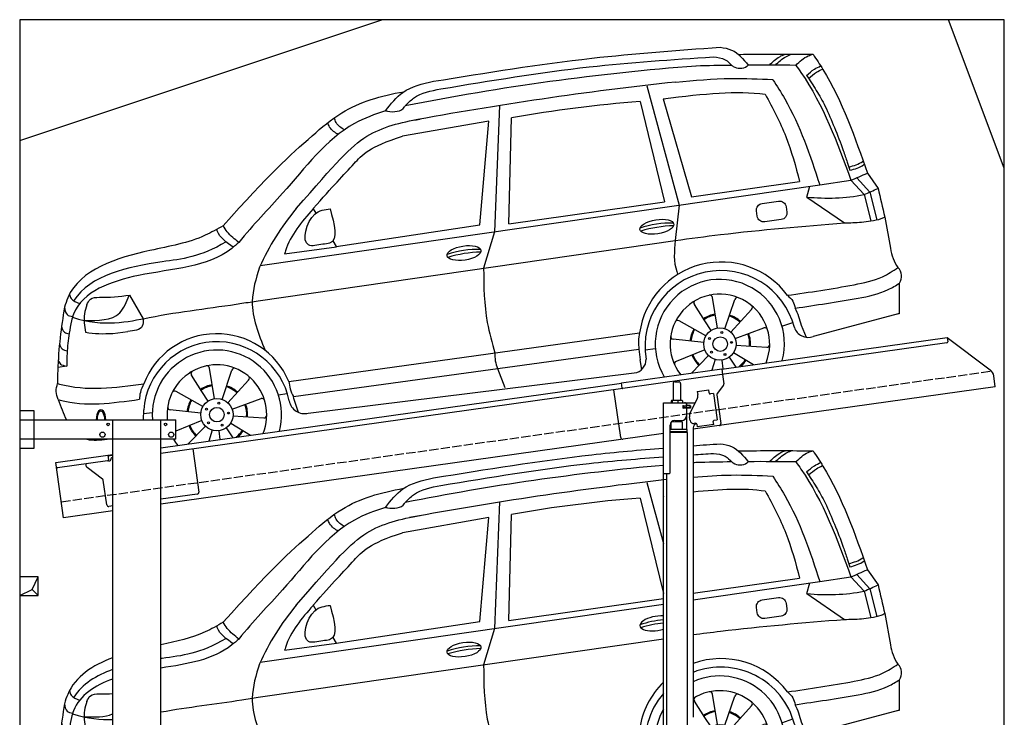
# Model space of a CAD drawing. Extents: x 199 to 6000, y -475 to 5900.
# Tile 3 of 3: x 199 to 5500, y 2144 to 5900. Entities that reach past the tile are written whole.
import ezdxf

# ---------------------------------------------------------------- set-up
doc = ezdxf.new("R2010")
doc.units = 0
doc.header["$LTSCALE"] = 10
doc.header["$MEASUREMENT"] = 0
doc.linetypes.add('GEN3', pattern=[6.25, 5, -1.25])
doc.layers.get('0').update_dxf_attribs({"linetype": 'CONTINUOUS'})
for name, color, linetype in [('3', 6, 'GEN3'), ('BREAKTHROUGH', 1, 'CONTINUOUS'), ('CAR', 1, 'CONTINUOUS'), ('SICHTBARE_KANTEN_DIN_', 7, 'CONTINUOUS')]:
    doc.layers.add(name, color=color, linetype=linetype)
doc.layers.add('AM_0', color=7, linetype='CONTINUOUS', lineweight=30)

# ---------------------------------------------------------------- blocks, each defined once
blk = doc.blocks.new('Car200Van')
at = {"layer": 'CAR'}
for p, q in [((29554, 5533), (29729.7, 4890.7)), ((29642.4, 5463.9), (29795.1, 4935.7)), ((29518.3, 5448.3), (29650.7, 4909.4)), ((28811.4, 4789.7), (28827.1, 5360.5)), ((30684.3, 5037.8), (30754.4, 4960.9)), ((30742, 5062.9), (30799.4, 4981.1)), ((27473.8, 4565.4), (30486.3, 4999.8)), ((29795.1, 4935.7), (30377.2, 5017.9)), ((30416.3, 4934.3), (30432.2, 4992.1)), ((30486.3, 4999.8), (30653.3, 5024.4)), ((30653.3, 5024.4), (30724.5, 4947.4)), ((30416.3, 4934.3), (30618.8, 4795.7)), ((30724.5, 4947.4), (30760.1, 4806.3)), ((30754.4, 4960.9), (30792.2, 4811.8)), ((28811.4, 4789.7), (29650.7, 4909.4)), ((29729.7, 4890.7), (29707.2, 4700.5)), ((30835.2, 4826.9), (30866.4, 4658.6)), ((28734.5, 4747.2), (28676.2, 4551.8)), ((27462.7, 4376.3), (29707.9, 4700.7)), ((27605.2, 4629.3), (27883.5, 4667.2)), ((30914.1, 4306.6), (30915.2, 4471)), ((26770.1, 4406.1), (26842.7, 4279.4)), ((29867.5, 4267.5), (29810.6, 4355.7)), ((29934.4, 4229.2), (29908.9, 4393.2)), ((29975.5, 4225.7), (30028.3, 4383)), ((30006.6, 4207.3), (30118.9, 4329.5)), ((30914.1, 4306.6), (30450.1, 4183.1)), ((30912.4, 4305.1), (30903.2, 4303.7)), ((29872.3, 4186.4), (29728.2, 4268.6)), ((29900.6, 4216.4), (29867.5, 4267.5)), ((30281.7, 4238.9), (30340.1, 4259.4)), ((30414.3, 4179), (30387.3, 4242.5)), ((26679.7, 4200.2), (26760.4, 4210.8)), ((27627.7, 3941.8), (29515.6, 4203.1)), ((30029.5, 4173), (30185.4, 4229.8)), ((29861.3, 4152), (29696.2, 4168.5)), ((30034.6, 4137.2), (30200.1, 4125.7)), ((27652, 3860), (29511.9, 4116.2)), ((29545.2, 4112.3), (29600.8, 4119.5)), ((29867, 4111.1), (29712.9, 4049.7)), ((30022, 4098), (30128.9, 4032.6)), ((29528.2, 4006.8), (29519, 4057.8)), ((29887.1, 4081), (29795.1, 3986.7)), ((29922.6, 4060.1), (29905, 4002.2)), ((29958.6, 4057), (29964.6, 4009.5)), ((29997.1, 4071.7), (30033.3, 4019.2)), ((26432.8, 4023.8), (26384.6, 4016.7)), ((27160.1, 3887), (27103.2, 3975.2)), ((27227, 3848.7), (27201.4, 4012.7)), ((27268.1, 3845.2), (27320.9, 4002.5)), ((27732.4, 3771), (29487.4, 3987.6)), ((28751.2, 4011.6), (28791.1, 3909)), ((27299.2, 3826.8), (27411.4, 3949)), ((27164.8, 3805.9), (27020.8, 3888.1)), ((27193.2, 3835.9), (27160.1, 3887)), ((27570.2, 3870), (27619.1, 3877.4)), ((27322.1, 3792.5), (27478, 3849.3)), ((26846.2, 3735.4), (26846.4, 3789.1)), ((26846.7, 3768.2), (26891.4, 3774.5)), ((27153.8, 3771.5), (26988.8, 3788)), ((27159.6, 3730.6), (27019.4, 3674.8)), ((27314.6, 3717.5), (27421.5, 3652.1)), ((27327.1, 3756.7), (27492.6, 3745.2)), ((27179.7, 3700.5), (27086.5, 3605.1)), ((27215.2, 3679.6), (27197.3, 3620.6)), ((27251.2, 3676.5), (27257.1, 3629)), ((27289.7, 3691.2), (27325.9, 3638.7))]:
    blk.add_line(p, q, dxfattribs=at)
for points in [[(28761.3, 5427.7), (28734.5, 4747.2)], [(27863.9, 4698.5), (27882.5, 4667.3), (28655.6, 4784.3), (28704.2, 5343.7), (28238.8, 5261.3)], [(27758.3, 4871.4), (27772.9, 4847.7)]]:
    blk.add_lwpolyline(points, dxfattribs=at)
blk.add_lwpolyline([(30175.4, 4900.1), (30264.2, 4912.6, -0.414214), (30304.9, 4882), (30308.9, 4853.6, -0.414214), (30278.2, 4812.9), (30189.4, 4800.5, -0.414214), (30148.7, 4831.1), (30144.7, 4859.5, -0.414214)], format="xyb", close=True, dxfattribs=at)
for centre, radius in [((29947.8, 4143.3), 87), ((29958.8, 4205.5), 5.16), ((29892, 4173), 5.16), ((29950, 4142.8), 39.2), ((30010.4, 4152.1), 5.16), ((29902.3, 4099.4), 5.16), ((29975.5, 4086.5), 5.16), ((27240.4, 3762.8), 87), ((27251.4, 3825), 5.16), ((27184.6, 3792.5), 5.16), ((27240.4, 3762.8), 39.2), ((27303, 3771.6), 5.16), ((27194.9, 3718.9), 5.16), ((27268.1, 3706), 5.16)]:
    blk.add_circle(centre, radius, dxfattribs=at)
for centre, radius, start, end in [((30794.8, -7277.3), 12953.5, 94.31828, 101.31232), ((30077, -2253.4), 7897, 90.47095, 91.86937), ((30165.6, -5629.4), 11274.2, 89.02739, 90.33277), ((31764.9, -13496.1), 19159.9, 96.15319, 100.48979), ((30034.9, -1376.9), 6844.8, 94.32835, 100.16386), ((30525.1, 6009.8), 1081, 264.2206, 280.6302), ((29681.6, 4299.2), 494.8, 88.0835, 109.3655), ((29716.1, 4107.9), 671.8, 91.4914, 106.818), ((28643.6, 4157.9), 494.8, 88.0835, 109.3655), ((28678.2, 3966.6), 671.8, 91.4914, 106.818), ((31109, 4691.5), 244.8, 187.7196, 214.111), ((29955.2, 4140.6), 444, 36.5858, 171.9154), ((29953.4, 4130.2), 408.4, 14.4326, 189.6303), ((30861.8, 4507.4), 64.6, 325.6774, 46.4713), ((29947.8, 4143.3), 347.8, 345.1978, 210.6236), ((29947.8, 4143.3), 268.3, 337.8454, 217.908), ((29894, 4390.8), 15, 8.8571, 102.2519), ((29823.2, 4363.9), 15, 119.4624, 212.8571), ((30042.6, 4378.2), 15, 68.0338, 161.4286), ((30107.8, 4339.7), 15, 317.4286, 50.8233), ((29950, 4142.8), 163.4, 99.6165, 123.423), ((29950, 4142.8), 158.4, 99.6165, 123.423), ((29950, 4142.8), 158.4, 48.1476, 72.2472), ((29950, 4142.8), 163.4, 48.1476, 72.2472), ((29955.2, 4140.6), 444, 13.2603, 26.093), ((29720.7, 4255.6), 15, 60.2857, 153.6805), ((27239.8, 3777.4), 421.3, 22.9636, 159.0161), ((29950, 4142.8), 163.4, 150.5135, 174.1727), ((29950, 4142.8), 158.4, 150.5135, 174.1727), ((29950, 4142.8), 158.4, 356.1373, 20.4549), ((29950, 4142.8), 163.4, 356.1373, 20.4549), ((30190.5, 4215.7), 15, 16.6053, 110), ((30423.9, 4258), 79.4, 199.1427, 289.2887), ((27241.3, 3759.3), 396, 11.2769, 175.6905), ((29697.7, 4183.4), 15, 170.891, 264.2857), ((30201.1, 4140.6), 15, 266, 359.3947), ((27240.4, 3762.8), 347.8, 345.1978, 184.5116), ((29955.2, 4140.6), 444, 183.1516, 190.7592), ((29950, 4142.8), 163.4, 201.2391, 225.0075), ((29950, 4142.8), 158.4, 201.2391, 225.0075), ((27240.4, 3762.8), 268.3, 337.8454, 185.852), ((29479.2, 4058.8), 71.6, 276.5752, 2.5205), ((29718.4, 4035.8), 15, 111.7143, 205.109), ((29950, 4142.8), 158.4, 310.2523, 328.3201), ((29950, 4142.8), 163.4, 312.9326, 328.3201), ((27115.8, 3983.4), 15, 119.4624, 212.8571), ((27186.6, 4010.3), 15, 8.8571, 102.2519), ((27335.1, 3997.7), 15, 68.0338, 161.4286), ((27242.6, 3762.3), 163.4, 99.6165, 123.423), ((27400.4, 3959.2), 15, 317.4286, 50.8233), ((27013.3, 3875.1), 15, 60.2857, 153.6805), ((27242.6, 3762.3), 158.4, 99.6165, 123.423), ((27242.6, 3762.3), 158.4, 48.1476, 72.2472), ((27242.6, 3762.3), 163.4, 48.1476, 72.2472), ((27242.6, 3762.3), 163.4, 150.5135, 174.1727), ((27242.6, 3762.3), 158.4, 150.5135, 174.1727), ((27242.6, 3762.3), 158.4, 356.1373, 20.4549), ((27242.6, 3762.3), 163.4, 356.1373, 20.4549), ((27483.1, 3835.2), 15, 16.6053, 110), ((27712.3, 3852.6), 84, 190.8184, 283.84), ((21558.7, 1884.8), 6405.5, 17.15784, 17.96084), ((26990.3, 3802.9), 15, 170.891, 264.2857), ((27493.7, 3760.1), 15, 266, 359.3947), ((27242.6, 3762.3), 163.4, 201.2391, 225.0075), ((27242.6, 3762.3), 158.4, 201.2391, 225.0075), ((27242.6, 3762.3), 158.4, 310.2523, 328.3201), ((27242.6, 3762.3), 163.4, 312.9326, 328.3201), ((27240.4, 3762.8), 268.3, 209.5571, 218.1546)]:
    blk.add_arc(centre, radius, start, end, dxfattribs=at)
for centre in [(29608.6, 4774.3), (28570.6, 4633)]:
    blk.add_ellipse(centre, major_axis=(91.2, 14.3), ratio=0.413356, dxfattribs=at)
for major_axis, ratio, start_param, end_param in [((-0.1, -50.8), 0.500238, 1.529499, 4.755891), ((-1, 44.1), 0.466142, 4.653289, 7.89262)]:
    blk.add_ellipse((26616.5, 3737.6), major_axis=major_axis, ratio=ratio, start_param=start_param, end_param=end_param, dxfattribs=at)
for points in [[(28406.6, 5557.4), (29258.9, 5681.9), (29948.8, 5741.1)], [(29948.8, 5741.1), (30011.4, 5725.8), (30100.5, 5644.1)], [(28445.9, 5516.4), (29245.1, 5635), (29912.8, 5688.8)], [(29912.8, 5688.8), (29976.8, 5673.9), (30012.1, 5643.4)], [(30214.4, 5644.8), (30269.8, 5690), (30298.7, 5703.6)], [(30247.1, 5644.7), (30302.5, 5689.9), (30331.4, 5703.5)], [(30357, 5643.1), (30423.3, 5694.6), (30449.3, 5703.1)], [(30449.3, 5703.1), (30502.3, 5621.1), (30742, 5062.9)], [(30012.1, 5643.4), (30019.5, 5637.8), (30093.4, 5638.3), (30100.5, 5644.1)], [(30357, 5643.1), (30384.2, 5604.9), (30653.3, 5024.4)], [(30414.3, 5589.5), (30456.7, 5622.8), (30490.1, 5640.2)], [(30425.7, 5573.3), (30468.1, 5606.6), (30500.3, 5623.3)], [(29711.2, 5553.5), (30008.2, 5572.9), (30233, 5567.1)], [(30233.1, 5565.9), (30297.3, 5463), (30486, 4999.8)], [(30414.3, 5589.5), (30467, 5508.4), (30514.4, 5422.6), (30564.2, 5309.1), (30612.4, 5185.3), (30633.7, 5121.6), (30648.1, 5078.4)], [(28148.5, 5398.8), (28241.4, 5498), (28406.6, 5557.4)], [(28253.8, 5424.6), (28299.5, 5466.8), (28445.9, 5516.4)], [(30192.2, 5487.5), (30303, 5260), (30377.2, 5017.9)], [(28148.5, 5398.8), (28158.4, 5396.7), (28251.2, 5420), (28253.8, 5424.6)], [(30642.2, 5096.1), (30716.7, 5126.4), (30719.2, 5128.3)], [(30648.1, 5078.4), (30723, 5108.8), (30725.3, 5110.5)], [(30653.3, 5024.4), (30742, 5062.9)], [(30724.5, 4947.4), (30799.4, 4981.1)], [(30799.4, 4981.1), (30835.2, 4826.9)], [(27667.4, 4872.6), (27556.9, 4719.5), (27469.8, 4557)], [(27757.9, 4870.6), (27609.6, 4644.4), (27605.2, 4629.3)], [(27849.6, 4871.2), (27767.3, 4842.4), (27733.9, 4676.3), (27810.6, 4680), (27846.5, 4686.3), (27849.6, 4871.2)], [(30760.1, 4806.3), (30816.7, 4818.6), (30835.2, 4826.9)], [(27274.3, 4779.9), (27177.5, 4728.3), (26880.2, 4646.5), (26437.6, 4392.1), (26420, 4341.8)], [(27358.6, 4689.9), (27296.1, 4747.3), (27274.3, 4779.9)], [(29707.9, 4700.7), (29950.9, 4732.2), (30618.8, 4795.7)], [(30618.8, 4795.7), (30710, 4799.5), (30760.1, 4806.3)], [(27328.7, 4664.5), (27242.6, 4752.1), (27239.9, 4760.1)], [(27358.6, 4689.9), (27320.9, 4658.2), (26818.1, 4511.8), (26469.1, 4303.9), (26457.3, 4268.1)], [(29707.2, 4700.5), (29716.1, 4533), (29721.5, 4519)], [(27469.8, 4557), (27430.9, 4372.3), (27499.6, 4109.1)], [(28676.2, 4551.8), (28695.8, 4258.7), (28737, 4095.3)], [(26446.4, 4411.1), (26456, 4388), (26500.6, 4360.8)], [(26525.9, 4270.5), (26717.2, 4310.6), (26768.4, 4406.2)], [(30311.6, 4405.3), (30340.5, 4373.3), (30353.9, 4335.9)], [(26540.7, 4353.5), (26559.2, 4383.9), (26607.7, 4394.9)], [(26420, 4341.8), (26434.6, 4301.5), (26463.6, 4290.7)], [(26457.3, 4268.1), (26445.6, 4201), (26433.8, 4093.1), (26432.8, 4023.8)], [(26842.7, 4279.4), (26838.8, 4239.4), (26760.4, 4210.8)], [(29515.6, 4203.1), (29509.8, 4158.7), (29511.9, 4116.2)], [(28737, 4095.3), (28739.2, 4052.2), (28751.2, 4011.6)], [(26385.7, 3844), (26375.2, 3887.8), (26383, 3930.2)], [(26383, 3930.2), (26393.2, 3927.4), (26846.6, 3928.5)], [(26846.6, 3928.5), (26828.4, 3882.6), (26823.3, 3845.6)], [(27627.7, 3941.8), (27635.2, 3901.2), (27652, 3860)], [(26385.7, 3844), (26396.6, 3841), (26823.3, 3845.6)]]:
    blk.add_spline(points, degree=3, dxfattribs=at)
for points, knots in [([(30047.7, 5702.2), (30065.5, 5702.6), (30199.3, 5705.4), (30333.2, 5704.2), (30449.3, 5703.1)], [1638.483085, 1638.483085, 1638.483085, 1638.483085, 1691.659952, 2040.088599, 2040.088599, 2040.088599, 2040.088599]), ([(27274.3, 4779.9), (27521.2, 5055.6), (27679.5, 5202), (27946.1, 5430.1), (28123.8, 5479.4), (28246.5, 5501.5)], [0, 0, 0, 0, 483.426824, 685.431456, 1036.760776, 1036.760776, 1036.760776, 1036.760776]), ([(28148.9, 5398.7), (28090.4, 5380.3), (27865.4, 5296.5), (27643.7, 4994.3), (27436.7, 4788), (27358.6, 4689.9)], [96.913533, 96.913533, 96.913533, 96.913533, 278.898782, 817.834272, 1161.503968, 1161.503968, 1161.503968, 1161.503968]), ([(27667.4, 4872.6), (27883.3, 5119.3), (28024.9, 5286.2), (28231.1, 5337.6), (28334.8, 5354.1)], [0, 0, 0, 0, 330.131982, 635.722273, 635.722273, 635.722273, 635.722273]), ([(27927, 5296), (27909.9, 5305.5), (27884.2, 5322.7), (27875.1, 5352.1), (27872.3, 5360.9)], [14.298687, 14.298687, 14.298687, 14.298687, 77.601445, 104.69214, 104.69214, 104.69214, 104.69214]), ([(27893.1, 5271.3), (27877.3, 5280.1), (27850.5, 5297.3), (27840, 5326.9), (27837.3, 5334.5)], [10.674142, 10.674142, 10.674142, 10.674142, 77.601445, 103.277048, 103.277048, 103.277048, 103.277048]), ([(27758.7, 4872), (27864.2, 4993), (27963.9, 5094.6), (28061.1, 5206.6), (28238.8, 5261.3)], [51.837869, 51.837869, 51.837869, 51.837869, 326.184948, 523.253478, 523.253478, 523.253478, 523.253478]), ([(27289.5, 4693.3), (27151, 4609.4), (26874.6, 4585), (26559.1, 4514.1), (26469.5, 4376.9)], [225.459425, 225.459425, 225.459425, 225.459425, 551.768425, 1126.845103, 1126.845103, 1126.845103, 1126.845103]), ([(30311.6, 4405.3), (30430.9, 4422.4), (30602.4, 4447.4), (30807.2, 4490.2), (30879.1, 4536.7), (30906.3, 4554.2)], [25.337326, 25.337326, 25.337326, 25.337326, 388.316005, 547.049411, 643.535035, 643.535035, 643.535035, 643.535035]), ([(30353.9, 4335.9), (30463.2, 4353.4), (30635.5, 4376.7), (30826.2, 4416.3), (30895, 4458.6), (30915.2, 4471)], [44.865701, 44.865701, 44.865701, 44.865701, 389.425655, 559.402021, 630.252465, 630.252465, 630.252465, 630.252465]), ([(26464, 4287), (26635.2, 4232.7), (26940.8, 4307.9), (27237.4, 4339.8), (27433.5, 4371.6), (27462.7, 4376.3)], [70.674818, 70.674818, 70.674818, 70.674818, 411.360453, 917.169914, 1005.865648, 1005.865648, 1005.865648, 1005.865648]), ([(26540.7, 4353.5), (26534.8, 4337.8), (26520.6, 4290.4), (26527.8, 4240), (26532.7, 4206.3)], [46.535565, 46.535565, 46.535565, 46.535565, 96.394228, 196.057855, 196.057855, 196.057855, 196.057855]), ([(26420, 4341.8), (26402.5, 4230.8), (26384.9, 4105.9), (26382.6, 3953.5), (26382.7, 3929.8)], [0, 0, 0, 0, 337.666223, 399.864808, 399.864808, 399.864808, 399.864808]), ([(26404.2, 4240.6), (26407, 4227.3), (26413.3, 4205.3), (26435.3, 4199.6), (26445, 4197.4)], [6.485254, 6.485254, 6.485254, 6.485254, 43.428998, 71.206171, 71.206171, 71.206171, 71.206171]), ([(26393.3, 4145.9), (26396, 4134.3), (26403, 4114.3), (26424.3, 4109.1), (26434.5, 4106.9)], [10.614587, 10.614587, 10.614587, 10.614587, 43.428998, 72.577606, 72.577606, 72.577606, 72.577606]), ([(26386.3, 4057.3), (26388.9, 4048.3), (26396.7, 4031.2), (26416.8, 4026.9), (26432.8, 4023.8)], [17.07622, 17.07622, 17.07622, 17.07622, 43.428998, 74.410059, 74.410059, 74.410059, 74.410059])]:
    blk.add_open_spline(points, degree=3, knots=knots, dxfattribs=at)
for points in [[(29642.4, 5463.9), (29871.1, 5490.9), (30034, 5509.9), (30192.2, 5487.5)], [(26607.7, 4394.9), (26661.6, 4393.2), (26715.8, 4399.7), (26770.1, 4406.1)], [(26532.6, 4207), (26580, 4196.5), (26629.8, 4198.3), (26679.7, 4200.2)], [(26385.7, 3844), (26399.8, 3806.3), (26413.9, 3768.6), (26430.6, 3735.4)], [(26540.9, 3630.4), (26573, 3623.2), (26610.7, 3625.9), (26649.4, 3630.4)]]:
    blk.add_open_spline(points, degree=3, dxfattribs=at)
blk = doc.blocks.new('Car200VanEG')
at = {"layer": 'CAR'}
for p, q in [((29554, 5533), (29644.2, 5203.4)), ((29642.4, 5463.9), (29644.2, 5457.7)), ((29518.3, 5448.3), (29644.2, 4935.9)), ((28811.4, 4789.7), (28827.1, 5360.5)), ((30684.3, 5037.8), (30754.4, 4960.9)), ((30742, 5062.9), (30799.4, 4981.1)), ((29804.2, 4937), (30377.2, 5017.9)), ((29804.2, 4901.5), (30486.3, 4999.8)), ((30416.3, 4934.3), (30432.2, 4992.1)), ((30486.3, 4999.8), (30653.3, 5024.4)), ((30653.3, 5024.4), (30724.5, 4947.4)), ((30416.3, 4934.3), (30618.8, 4795.7)), ((30724.5, 4947.4), (30760.1, 4806.3)), ((30754.4, 4960.9), (30792.2, 4811.8)), ((27473.8, 4565.4), (29644.2, 4878.4)), ((28811.4, 4789.7), (29644.2, 4908.5)), ((30835.2, 4826.9), (30866.4, 4658.6)), ((28734.5, 4747.2), (28676.2, 4551.8)), ((27462.7, 4376.3), (29644.2, 4691.5)), ((27605.2, 4629.3), (27883.5, 4667.2)), ((30914.1, 4306.6), (30915.2, 4471)), ((29867.5, 4267.5), (29810.6, 4355.7)), ((29934.4, 4229.2), (29908.9, 4393.2)), ((29975.5, 4225.7), (30028.3, 4383)), ((30006.6, 4207.3), (30118.9, 4329.5)), ((30914.1, 4306.6), (30450.1, 4183.1)), ((30912.4, 4305.1), (30903.2, 4303.7)), ((29900.6, 4216.4), (29867.5, 4267.5)), ((30281.7, 4238.9), (30340.1, 4259.4)), ((30414.3, 4179), (30387.3, 4242.5)), ((27627.7, 3941.8), (29515.6, 4203.1)), ((29872.3, 4186.4), (29818.3, 4217.2)), ((30029.5, 4173), (30185.4, 4229.8)), ((29861.3, 4152), (29827.2, 4155.4)), ((30034.6, 4137.2), (30200.1, 4125.7)), ((27652, 3860), (29511.9, 4116.2)), ((29545.2, 4112.3), (29600.8, 4119.5)), ((29867, 4111.1), (29809.8, 4088.4)), ((30022, 4098), (30128.9, 4032.6)), ((29528.2, 4006.8), (29519, 4057.8)), ((29887.1, 4081), (29804.2, 3996)), ((29922.6, 4060.1), (29905, 4002.2)), ((29958.6, 4057), (29964.6, 4009.5)), ((29997.1, 4071.7), (30033.3, 4019.2)), ((26432.8, 4023.8), (26384.6, 4016.7)), ((27160.1, 3887), (27103.2, 3975.2)), ((27227, 3848.7), (27201.4, 4012.7)), ((27268.1, 3845.2), (27320.9, 4002.5)), ((27732.4, 3771), (29487.4, 3987.6)), ((28751.2, 4011.6), (28791.1, 3909)), ((27299.2, 3826.8), (27411.4, 3949)), ((27164.8, 3805.9), (27020.8, 3888.1)), ((27193.2, 3835.9), (27160.1, 3887)), ((27570.2, 3870), (27619.1, 3877.4)), ((27322.1, 3792.5), (27478, 3849.3)), ((27153.8, 3771.5), (27019.4, 3784.9)), ((27159.6, 3730.6), (27005.2, 3669.1)), ((27314.6, 3717.5), (27421.5, 3652.1)), ((27327.1, 3756.7), (27492.6, 3745.2)), ((27179.7, 3700.5), (27086.5, 3605.1)), ((27215.2, 3679.6), (27197.3, 3620.6)), ((27251.2, 3676.5), (27257.1, 3629)), ((27289.7, 3691.2), (27325.9, 3638.7))]:
    blk.add_line(p, q, dxfattribs=at)
for points in [[(28761.3, 5427.7), (28734.5, 4747.2)], [(27863.9, 4698.5), (27882.5, 4667.3), (28655.6, 4784.3), (28704.2, 5343.7), (28238.8, 5261.3)], [(27758.3, 4871.4), (27772.9, 4847.7)]]:
    blk.add_lwpolyline(points, dxfattribs=at)
blk.add_lwpolyline([(30175.4, 4900.1), (30264.2, 4912.6, -0.414214), (30304.9, 4882), (30308.9, 4853.6, -0.414214), (30278.2, 4812.9), (30189.4, 4800.5, -0.414214), (30148.7, 4831.1), (30144.7, 4859.5, -0.414214)], format="xyb", close=True, dxfattribs=at)
for centre, radius in [((29947.8, 4143.3), 87), ((29958.8, 4205.5), 5.16), ((29892, 4173), 5.16), ((29950, 4142.8), 39.2), ((30010.4, 4152.1), 5.16), ((29902.3, 4099.4), 5.16), ((29975.5, 4086.5), 5.16), ((27240.4, 3762.8), 87), ((27251.4, 3825), 5.16), ((27184.6, 3792.5), 5.16), ((27240.4, 3762.8), 39.2), ((27303, 3771.6), 5.16), ((27194.9, 3718.9), 5.16), ((27268.1, 3706), 5.16)]:
    blk.add_circle(centre, radius, dxfattribs=at)
for centre, radius, start, end in [((30794.8, -7277.3), 12953.5, 95.09603, 101.31232), ((30794.8, -7277.3), 12953.5, 94.31828, 94.38589), ((30077, -2253.4), 7897, 90.47095, 91.86937), ((30165.6, -5629.4), 11274.2, 89.02739, 90.33277), ((31764.9, -13496.1), 19159.9, 96.30363, 100.48979), ((30034.9, -1376.9), 6844.8, 94.32835, 100.16386), ((30525.1, 6009.8), 1081, 264.2206, 280.6302), ((29681.6, 4299.2), 494.8, 94.3341, 109.3655), ((29716.1, 4107.9), 671.8, 96.1511, 106.818), ((28643.6, 4157.9), 494.8, 88.0835, 109.3655), ((28678.2, 3966.6), 671.8, 91.4914, 106.818), ((31109, 4691.5), 244.8, 187.7196, 214.111), ((29955.2, 4140.6), 444, 36.5858, 109.8823), ((29953.4, 4130.2), 408.4, 14.4326, 111.4326), ((30861.8, 4507.4), 64.6, 325.6774, 46.4713), ((29955.2, 4140.6), 444, 134.4658, 171.9154), ((29947.8, 4143.3), 347.8, 345.1978, 114.3921), ((29947.8, 4143.3), 268.3, 337.8454, 122.3639), ((29894, 4390.8), 15, 8.8571, 102.2519), ((29953.4, 4130.2), 408.4, 139.2202, 189.6303), ((29823.2, 4363.9), 15, 119.4624, 212.8571), ((30042.6, 4378.2), 15, 68.0338, 161.4286), ((30107.8, 4339.7), 15, 317.4286, 50.8233), ((29947.8, 4143.3), 347.8, 150.8132, 209.1868), ((29950, 4142.8), 163.4, 99.6165, 123.423), ((29950, 4142.8), 158.4, 99.6165, 123.423), ((29950, 4142.8), 158.4, 48.1476, 72.2472), ((29950, 4142.8), 163.4, 48.1476, 72.2472), ((29955.2, 4140.6), 444, 13.2603, 26.093), ((27239.8, 3777.4), 421.3, 22.9636, 135.4753), ((29950, 4142.8), 158.4, 356.1373, 20.4549), ((29950, 4142.8), 163.4, 356.1373, 20.4549), ((30190.5, 4215.7), 15, 16.6053, 110), ((30423.9, 4258), 79.4, 199.1427, 289.2887), ((27241.3, 3759.3), 396, 11.2769, 139.6616), ((30201.1, 4140.6), 15, 266, 359.3947), ((27240.4, 3762.8), 347.8, 345.1978, 149.9164), ((29955.2, 4140.6), 444, 183.1516, 190.7592), ((29950, 4142.8), 163.4, 201.2391, 201.2536), ((27240.4, 3762.8), 268.3, 337.8454, 160.9349), ((29479.2, 4058.8), 71.6, 276.5752, 2.5205), ((29950, 4142.8), 163.4, 207.3918, 225.0075), ((29950, 4142.8), 158.4, 204.9156, 225.0075), ((29950, 4142.8), 158.4, 310.2523, 328.3201), ((29950, 4142.8), 163.4, 312.9326, 328.3201), ((27115.8, 3983.4), 15, 119.4624, 212.8571), ((27186.6, 4010.3), 15, 8.8571, 102.2519), ((27335.1, 3997.7), 15, 68.0338, 161.4286), ((27242.6, 3762.3), 163.4, 99.6165, 123.423), ((27400.4, 3959.2), 15, 317.4286, 50.8233), ((27013.3, 3875.1), 15, 60.2857, 153.6805), ((27242.6, 3762.3), 158.4, 99.6165, 123.423), ((27242.6, 3762.3), 158.4, 48.1476, 72.2472), ((27242.6, 3762.3), 163.4, 48.1476, 72.2472), ((27242.6, 3762.3), 163.4, 150.5135, 174.1727), ((27242.6, 3762.3), 158.4, 150.5135, 174.1727), ((27242.6, 3762.3), 158.4, 356.1373, 20.4549), ((27242.6, 3762.3), 163.4, 356.1373, 20.4549), ((27483.1, 3835.2), 15, 16.6053, 110), ((27712.3, 3852.6), 84, 190.8184, 283.84), ((21558.7, 1884.8), 6405.5, 17.15784, 17.96084), ((26579.8, 3790.8), 165, 195.9419, 256.3484), ((27240.4, 3762.8), 268.3, 183.709, 204.9247), ((27493.7, 3760.1), 15, 266, 359.3947), ((27011, 3655.3), 15, 110.6904, 208.3919), ((27242.6, 3762.3), 163.4, 201.2391, 225.0075), ((27242.6, 3762.3), 158.4, 201.2391, 225.0075), ((27242.6, 3762.3), 158.4, 310.2523, 328.3201), ((27242.6, 3762.3), 163.4, 312.9326, 328.3201), ((27240.4, 3762.8), 268.3, 204.9247, 218.1546)]:
    blk.add_arc(centre, radius, start, end, dxfattribs=at)
blk.add_ellipse((29608.6, 4774.3), major_axis=(91.2, 14.3), ratio=0.413356, start_param=7.389198, end_param=11.330949, dxfattribs=at)
blk.add_ellipse((28570.6, 4633), major_axis=(91.2, 14.3), ratio=0.413356, dxfattribs=at)
at = {"layer": 'CAR', "extrusion": (0, 0, -1)}
for major_axis, ratio, start_param, end_param in [((1, 50.8), 0.500238, 1.353918, 4.909479), ((-1.9, -44), 0.466142, 4.452684, 8.072714)]:
    blk.add_ellipse((26616.5, 3735), major_axis=major_axis, ratio=ratio, start_param=start_param, end_param=end_param, dxfattribs=at)
at = {"layer": 'CAR'}
for points in [[(29804.2, 5730.6), (29852.4, 5734.2), (29900.6, 5737.6), (29948.8, 5741.1)], [(29804.2, 5681.6), (29840.4, 5684), (29876.6, 5686.4), (29912.8, 5688.8)], [(29642.4, 5463.9), (29643, 5464), (29643.6, 5464), (29644.2, 5464.1)], [(29804.2, 5482.3), (29953.2, 5497.9), (30074, 5504.2), (30192.2, 5487.5)], [(26679.4, 4525.7), (26591.5, 4493.9), (26515.7, 4447.6), (26469.5, 4376.9)], [(26607.7, 4394.9), (26631.5, 4394.1), (26655.5, 4395), (26679.4, 4396.7)], [(26464, 4287), (26545.2, 4261.3), (26615.5, 4254.6), (26679.4, 4257)], [(26525.9, 4270.5), (26581.5, 4269.9), (26637.1, 4269.3), (26679.4, 4286.5)], [(26532.6, 4207), (26580, 4196.5), (26629.8, 4198.3), (26679.7, 4200.2)]]:
    blk.add_open_spline(points, degree=3, dxfattribs=at)
for points in [[(29948.8, 5741.1), (30011.4, 5725.8), (30100.5, 5644.1)], [(29912.8, 5688.8), (29976.8, 5673.9), (30012.1, 5643.4)], [(30214.4, 5644.8), (30269.8, 5690), (30298.7, 5703.6)], [(30247.1, 5644.7), (30302.5, 5689.9), (30331.4, 5703.5)], [(30357, 5643.1), (30423.3, 5694.6), (30449.3, 5703.1)], [(30449.3, 5703.1), (30502.3, 5621.1), (30742, 5062.9)], [(30012.1, 5643.4), (30019.5, 5637.8), (30093.4, 5638.3), (30100.5, 5644.1)], [(30357, 5643.1), (30384.2, 5604.9), (30653.3, 5024.4)], [(30414.3, 5589.5), (30456.7, 5622.8), (30490.1, 5640.2)], [(30425.7, 5573.3), (30468.1, 5606.6), (30500.3, 5623.3)], [(30233.1, 5565.9), (30297.3, 5463), (30486, 4999.8)], [(30414.3, 5589.5), (30467, 5508.4), (30514.4, 5422.6), (30564.2, 5309.1), (30612.4, 5185.3), (30633.7, 5121.6), (30648.1, 5078.4)], [(28148.5, 5398.8), (28241.4, 5498), (28406.6, 5557.4)], [(28253.8, 5424.6), (28299.5, 5466.8), (28445.9, 5516.4)], [(30192.2, 5487.5), (30303, 5260), (30377.2, 5017.9)], [(28148.5, 5398.8), (28158.4, 5396.7), (28251.2, 5420), (28253.8, 5424.6)], [(30642.2, 5096.1), (30716.7, 5126.4), (30719.2, 5128.3)], [(30648.1, 5078.4), (30723, 5108.8), (30725.3, 5110.5)], [(30653.3, 5024.4), (30742, 5062.9)], [(30724.5, 4947.4), (30799.4, 4981.1)], [(30799.4, 4981.1), (30835.2, 4826.9)], [(27667.4, 4872.6), (27556.9, 4719.5), (27469.8, 4557)], [(27757.9, 4870.6), (27609.6, 4644.4), (27605.2, 4629.3)], [(27849.6, 4871.2), (27767.3, 4842.4), (27733.9, 4676.3), (27810.6, 4680), (27846.5, 4686.3), (27849.6, 4871.2)], [(30760.1, 4806.3), (30816.7, 4818.6), (30835.2, 4826.9)], [(27358.6, 4689.9), (27296.1, 4747.3), (27274.3, 4779.9)], [(30618.8, 4795.7), (30710, 4799.5), (30760.1, 4806.3)], [(27328.7, 4664.5), (27242.6, 4752.1), (27239.9, 4760.1)], [(27469.8, 4557), (27430.9, 4372.3), (27499.6, 4109.1)], [(28676.2, 4551.8), (28695.8, 4258.7), (28737, 4095.3)], [(26446.4, 4411.1), (26456, 4388), (26500.6, 4360.8)], [(30311.6, 4405.3), (30340.5, 4373.3), (30353.9, 4335.9)], [(26540.7, 4353.5), (26559.2, 4383.9), (26607.7, 4394.9)], [(26420, 4341.8), (26434.6, 4301.5), (26463.6, 4290.7)], [(26457.3, 4268.1), (26445.6, 4201), (26433.8, 4093.1), (26432.8, 4023.8)], [(29515.6, 4203.1), (29509.8, 4158.7), (29511.9, 4116.2)], [(28737, 4095.3), (28739.2, 4052.2), (28751.2, 4011.6)], [(27627.7, 3941.8), (27635.2, 3901.2), (27652, 3860)]]:
    blk.add_spline(points, degree=3, dxfattribs=at)
for points, knots in [([(28406.6, 5557.4), (28690.2, 5603.6), (29101.1, 5670.6), (29515.5, 5707.9), (29644.2, 5718.3)], [0, 0, 0, 0, 861.375884, 1248.40783, 1248.40783, 1248.40783, 1248.40783]), ([(30047.7, 5702.2), (30065.5, 5702.6), (30199.3, 5705.4), (30333.2, 5704.2), (30449.3, 5703.1)], [1638.483085, 1638.483085, 1638.483085, 1638.483085, 1691.659952, 2040.088599, 2040.088599, 2040.088599, 2040.088599]), ([(28445.9, 5516.4), (28711.8, 5560.9), (29109.4, 5627.4), (29510.9, 5660.9), (29644.2, 5670.6)], [0, 0, 0, 0, 807.968467, 1208.698411, 1208.698411, 1208.698411, 1208.698411]), ([(29804.2, 5561.7), (29872.2, 5567.4), (30014.9, 5576.9), (30158, 5570.5), (30233, 5567.1)], [93.233169, 93.233169, 93.233169, 93.233169, 297.701416, 522.489382, 522.489382, 522.489382, 522.489382]), ([(27274.3, 4779.9), (27521.2, 5055.6), (27679.5, 5202), (27946.1, 5430.1), (28123.8, 5479.4), (28246.5, 5501.5)], [0, 0, 0, 0, 483.426824, 685.431456, 1036.760776, 1036.760776, 1036.760776, 1036.760776]), ([(28148.9, 5398.7), (28090.4, 5380.3), (27865.4, 5296.5), (27643.7, 4994.3), (27436.7, 4788), (27358.6, 4689.9)], [96.913533, 96.913533, 96.913533, 96.913533, 278.898782, 817.834272, 1161.503968, 1161.503968, 1161.503968, 1161.503968]), ([(27667.4, 4872.6), (27883.3, 5119.3), (28024.9, 5286.2), (28231.1, 5337.6), (28334.8, 5354.1)], [0, 0, 0, 0, 330.131982, 635.722273, 635.722273, 635.722273, 635.722273]), ([(27927, 5296), (27909.9, 5305.5), (27884.2, 5322.7), (27875.1, 5352.1), (27872.3, 5360.9)], [14.298687, 14.298687, 14.298687, 14.298687, 77.601445, 104.69214, 104.69214, 104.69214, 104.69214]), ([(27893.1, 5271.3), (27877.3, 5280.1), (27850.5, 5297.3), (27840, 5326.9), (27837.3, 5334.5)], [10.674142, 10.674142, 10.674142, 10.674142, 77.601445, 103.277048, 103.277048, 103.277048, 103.277048]), ([(27758.7, 4872), (27864.2, 4993), (27963.9, 5094.6), (28061.1, 5206.6), (28238.8, 5261.3)], [51.837869, 51.837869, 51.837869, 51.837869, 326.184948, 523.253478, 523.253478, 523.253478, 523.253478]), ([(27274.3, 4779.9), (27242.3, 4761.6), (27137.2, 4701.5), (27023.7, 4677.2), (26939.4, 4659.3)], [0, 0, 0, 0, 109.747607, 360.213047, 360.213047, 360.213047, 360.213047]), ([(29804.2, 4713.6), (29853.1, 4720), (30123.8, 4754.8), (30395.9, 4777.3), (30618.8, 4795.7)], [97.14816, 97.14816, 97.14816, 97.14816, 245.101736, 915.976386, 915.976386, 915.976386, 915.976386]), ([(27289.5, 4693.3), (27151, 4609.4), (27048.9, 4600.4), (26941.5, 4585), (26939.4, 4584.7)], [225.459425, 225.459425, 225.459425, 225.459425, 551.768425, 558.278018, 558.278018, 558.278018, 558.278018]), ([(27358.6, 4689.9), (27346.2, 4679.1), (27230.3, 4577.5), (27082.5, 4556.4), (26939.4, 4533.4)], [0, 0, 0, 0, 49.283882, 459.230584, 459.230584, 459.230584, 459.230584]), ([(26679.4, 4589.3), (26572, 4548.3), (26462.9, 4478.4), (26425.3, 4358.9), (26420, 4341.8)], [609.768241, 609.768241, 609.768241, 609.768241, 928.569881, 981.873064, 981.873064, 981.873064, 981.873064]), ([(30311.6, 4405.3), (30430.9, 4422.4), (30602.4, 4447.4), (30807.2, 4490.2), (30879.1, 4536.7), (30906.3, 4554.2)], [25.337326, 25.337326, 25.337326, 25.337326, 388.316005, 547.049411, 643.535035, 643.535035, 643.535035, 643.535035]), ([(26679.4, 4474.3), (26584.1, 4440.3), (26491, 4381.6), (26460.9, 4280.2), (26457.3, 4268.1)], [702.344395, 702.344395, 702.344395, 702.344395, 979.246731, 1016.984444, 1016.984444, 1016.984444, 1016.984444]), ([(30353.9, 4335.9), (30463.2, 4353.4), (30635.5, 4376.7), (30826.2, 4416.3), (30895, 4458.6), (30915.2, 4471)], [44.865701, 44.865701, 44.865701, 44.865701, 389.425655, 559.402021, 630.252465, 630.252465, 630.252465, 630.252465]), ([(26540.7, 4353.5), (26534.8, 4337.8), (26520.6, 4290.4), (26527.8, 4240), (26532.7, 4206.3)], [46.535565, 46.535565, 46.535565, 46.535565, 96.394228, 196.057855, 196.057855, 196.057855, 196.057855]), ([(26939.4, 4297.6), (27088.9, 4324), (27258.2, 4343.2), (27433.5, 4371.6), (27462.7, 4376.3)], [474.347668, 474.347668, 474.347668, 474.347668, 917.169914, 1005.865648, 1005.865648, 1005.865648, 1005.865648]), ([(26420, 4341.8), (26402.5, 4230.8), (26384.9, 4105.9), (26382.6, 3953.5), (26382.7, 3929.8)], [0, 0, 0, 0, 337.666223, 399.864808, 399.864808, 399.864808, 399.864808]), ([(26404.2, 4240.6), (26407, 4227.3), (26413.3, 4205.3), (26435.3, 4199.6), (26445, 4197.4)], [6.485254, 6.485254, 6.485254, 6.485254, 43.428998, 71.206171, 71.206171, 71.206171, 71.206171]), ([(26393.3, 4145.9), (26396, 4134.3), (26403, 4114.3), (26424.3, 4109.1), (26434.5, 4106.9)], [10.614587, 10.614587, 10.614587, 10.614587, 43.428998, 72.577606, 72.577606, 72.577606, 72.577606]), ([(26386.3, 4057.3), (26388.9, 4048.3), (26396.7, 4031.2), (26416.8, 4026.9), (26432.8, 4023.8)], [17.07622, 17.07622, 17.07622, 17.07622, 43.428998, 74.410059, 74.410059, 74.410059, 74.410059]), ([(26383.5, 3850.4), (26379.2, 3862.9), (26371.2, 3889.3), (26378.9, 3916.1), (26383, 3930.2)], [6.65009, 6.65009, 6.65009, 6.65009, 45.105305, 88.226846, 88.226846, 88.226846, 88.226846]), ([(26383, 3930.2), (26386.4, 3929.3), (26480.8, 3902.3), (26578.8, 3900.9), (26674.4, 3908.6)], [0, 0, 0, 0, 10.584744, 294.519478, 294.519478, 294.519478, 294.519478]), ([(26540.9, 3630.4), (26573, 3623.2), (26610.7, 3625.9), (26649.4, 3630.4), (26649.4, 3630.4), (26649.4, 3630.4), (26649.4, 3630.4), (26659.4, 3631.6), (26669.4, 3632.8), (26679.4, 3633.9)], [270.483267, 270.483267, 270.483267, 270.483267, 377.868138, 377.868138, 377.868138, 377.869175, 377.869175, 377.869175, 405.678835, 405.678835, 405.678835, 405.678835])]:
    blk.add_open_spline(points, degree=3, knots=knots, dxfattribs=at)

msp = doc.modelspace()

# ---------------------------------------------------------------- linework, layer by layer
for p, q in [((199.5, 5250), (2149.5, 5900)), ((5499.5, 5100), (5199.5, 5900)), ((3978.5, 4019.4), (5191.6, 4189.9)), ((5191.6, 4189.9), (5195.1, 4165.1)), ((5191.6, 4189.9), (5423.5, 4015.1)), ((5190.8, 4159.5), (3979.7, 3989.3)), ((3438.7, 3944.5), (3978.4, 4020.4)), ((3979.7, 3989.3), (3446, 3914.3)), ((3978.4, 4020.4), (3982.7, 3989.7)), ((3982.7, 3989.7), (3989.8, 3939.3)), ((5451.2, 3923.4), (5443, 3982.1)), ((960, 3595.2), (3438.8, 3943.6)), ((3442.6, 3916.8), (3438.7, 3944.5)), ((3716.7, 3940.6), (3716.7, 3850.6)), ((3726.7, 3950.6), (3746.7, 3950.6)), ((3756.7, 3940.6), (3756.7, 3850.6)), ((5451.2, 3923.4), (3824.7, 3694.8)), ((3987.9, 3931.9), (3954.5, 3887.7)), ((3446, 3914.3), (960, 3564.9)), ((3434.6, 3650.1), (3398.4, 3907.6)), ((3846.7, 3897.9), (3909, 3906.6)), ((3846.7, 3897.9), (3848.9, 3882)), ((3849.5, 3877.8), (3848.9, 3882)), ((3911.3, 3890.8), (3909, 3906.6)), ((3911.3, 3890.8), (3911.4, 3889.8)), ((3917.1, 3885.6), (3918, 3885.7)), ((3933.9, 3887.9), (3918, 3885.7)), ((3933.9, 3887.9), (3953.9, 3745.3)), ((3952.6, 3880.3), (3974.3, 3726)), ((3664.7, 3837.6), (3836.1, 3837.6)), ((3664.7, 3457.6), (3664.7, 3837.6)), ((3706.8, 3848.2), (3706.8, 3837.6)), ((3727.5, 3850.6), (3709.5, 3850.6)), ((3712.5, 3848.2), (3712.5, 3837.6)), ((3754.5, 3850.6), (3727.5, 3850.6)), ((3742.5, 3848.2), (3742.5, 3837.6)), ((3764.2, 3850.6), (3754.5, 3850.6)), ((3766.6, 3848.2), (3766.6, 3837.6)), ((3773.4, 3821.6), (3769.7, 3821.6)), ((3770.7, 3811.8), (3770.7, 3819)), ((3773.4, 3821.6), (3785.7, 3821.6)), ((3773.7, 3821.6), (3773.7, 3809.6)), ((3787.7, 3821.6), (3785.7, 3821.6)), ((3787.7, 3821.6), (3788.7, 3821.6)), ((3788.7, 3827.6), (3788.7, 3824.6)), ((3789.4, 3821.6), (3788.7, 3821.6)), ((3788.7, 3809.6), (3788.7, 3821.6)), ((3807, 3821.6), (3789.4, 3821.6)), ((3789.7, 3822.1), (3789.7, 3837.6)), ((3808.7, 3822.1), (3789.7, 3822.1)), ((3807, 3821.6), (3807.7, 3821.6)), ((3807.7, 3809.6), (3807.7, 3821.6)), ((3808.5, 3783.5), (3846, 3857.1)), ((3809.7, 3821.1), (3809.7, 3810.1)), ((200, 3796.2), (275, 3796.2)), ((200, 3796.2), (275, 3796.2)), ((275, 3796.2), (275, 3591.2)), ((275, 3796.2), (275, 3591.2)), ((3807.7, 3809.6), (3769.8, 3809.6)), ((3785.7, 3809.1), (3773.4, 3809.1)), ((3788.7, 3806.1), (3788.7, 3767.6)), ((3789.7, 3694.7), (3789.7, 3809.1)), ((3808.7, 3809.1), (3789.7, 3809.1)), ((200, 3746.2), (1040, 3746.2)), ((700, 1876.2), (700, 3746.2)), ((960, -293.8), (960, 3746.2)), ((1040, 3641.2), (1040, 3746.2)), ((3700.7, 3460.6), (3700.7, 3717.6)), ((3766.7, 3734.6), (3706.7, 3733.9)), ((3706.7, 3694.7), (3706.7, 3733.9)), ((3718.7, 3734), (3718.7, 3741.6)), ((3725.7, 3742.6), (3763.7, 3742.6)), ((3754.7, 3734.5), (3754.7, 3742.6)), ((3766.7, 3694.6), (3766.7, 3734.6)), ((3807.8, 3743), (3805.1, 3762.8)), ((3838.4, 3727.1), (3830.4, 3725.9)), ((3844, 3722.8), (3846.1, 3707.9)), ((3935.2, 3720.5), (3846.1, 3707.9)), ((3932.8, 3737.3), (3933, 3736.3)), ((3935.2, 3720.5), (3933, 3736.3)), ((3938.1, 3743.1), (3937.1, 3743)), ((3938.1, 3743.1), (3953.9, 3745.3)), ((3664.7, 3672.4), (960, 3292.2)), ((3791.7, 3694.6), (3700.7, 3694.6)), ((3791.7, 3681.4), (3700.7, 3681.4)), ((3788.7, 3679.6), (3700.7, 3679.6)), ((3791.7, 3677.9), (3700.7, 3677.9)), ((3788.7, 3679.6), (3791.7, 3681.4)), ((3788.7, 3679.6), (3791.7, 3677.9)), ((3789.7, 3679.1), (3789.7, 3680.2)), ((3791.7, 3681.4), (3791.7, 3694.6)), ((3791.7, 3677.9), (3791.8, 1671.7)), ((3824.7, 3702.6), (3824.7, 2144.3)), ((1040, 3641.2), (200, 3641.2)), ((275, 3591.2), (200, 3591.2)), ((275, 3591.2), (200, 3591.2)), ((393.8, 3515.6), (673.5, 3554.9)), ((673.5, 3554.9), (700, 3558.6)), ((673.5, 3554.9), (677, 3530.2)), ((700, 3554.6), (674.1, 3551)), ((1130.7, 3588.9), (1163.3, 3357.2)), ((435.5, 3218.5), (393.8, 3515.6)), ((672.7, 3524.5), (402.9, 3486.6)), ((558, 3496.4), (556.4, 3508.2)), ((680.3, 3524.6), (685.2, 3525.3)), ((689.5, 3530.9), (689.4, 3531.9)), ((697.9, 3543.2), (700, 3543.5)), ((645.6, 3426.7), (561.9, 3489.8)), ((3664.7, 1587.6), (3664.7, 3457.6)), ((3664.7, 3457.6), (3697.7, 3457.6)), ((3681.7, 3457.6), (3681.8, 1671.6)), ((668.2, 3287.6), (649.5, 3420.1)), ((1154.8, 3345.9), (960, 3318.5)), ((700, 3255.7), (435.5, 3218.5)), ((700, 3281.9), (679.5, 3279.1))]:
    msp.add_line(p, q)
msp.add_polyline3d([(3844, 3722.8, 0), (3844, 3722.8, 0), (3844, 3722.8, 0), (3844, 3722.8, 0), (3844, 3722.8, 0), (3844, 3722.8, 0), (3844, 3722.8, 0), (3844, 3722.9, 0), (3844, 3722.9, 0), (3844, 3722.9, 0), (3844, 3722.9, 0), (3844, 3722.9, 0), (3844, 3722.9, 0), (3844, 3722.9, 0), (3844, 3722.9, 0), (3844, 3722.9, 0), (3844, 3722.9, 0), (3844, 3722.9, 0), (3844, 3722.9, 0), (3844, 3722.9, 0), (3844, 3723, 0), (3844, 3723, 0), (3844, 3723, 0), (3844, 3723, 0), (3844, 3723, 0), (3844, 3723, 0), (3844, 3723, 0), (3844, 3723, 0), (3844, 3723, 0), (3844, 3723, 0), (3844, 3723, 0), (3844, 3723, 0), (3844, 3723, 0), (3844, 3723.1, 0), (3844, 3723.1, 0), (3844, 3723.1, 0), (3844, 3723.1, 0), (3843.9, 3723.1, 0), (3843.9, 3723.1, 0), (3843.9, 3723.1, 0), (3843.9, 3723.1, 0), (3843.9, 3723.1, 0), (3843.9, 3723.1, 0), (3843.9, 3723.1, 0), (3843.9, 3723.1, 0), (3843.9, 3723.1, 0), (3843.9, 3723.2, 0), (3843.9, 3723.2, 0), (3843.9, 3723.2, 0), (3843.9, 3723.2, 0), (3843.9, 3723.2, 0), (3843.9, 3723.2, 0), (3843.9, 3723.2, 0), (3843.9, 3723.2, 0), (3843.9, 3723.2, 0), (3843.9, 3723.2, 0), (3843.9, 3723.2, 0), (3843.9, 3723.2, 0), (3843.9, 3723.2, 0), (3843.9, 3723.3, 0), (3843.9, 3723.3, 0), (3843.9, 3723.3, 0), (3843.9, 3723.3, 0), (3843.9, 3723.3, 0), (3843.9, 3723.3, 0), (3843.9, 3723.3, 0), (3843.9, 3723.3, 0), (3843.9, 3723.3, 0), (3843.9, 3723.3, 0), (3843.9, 3723.3, 0), (3843.9, 3723.3, 0), (3843.9, 3723.3, 0), (3843.9, 3723.4, 0), (3843.9, 3723.4, 0), (3843.9, 3723.4, 0), (3843.9, 3723.4, 0), (3843.9, 3723.4, 0), (3843.9, 3723.4, 0), (3843.9, 3723.4, 0), (3843.9, 3723.4, 0), (3843.9, 3723.4, 0), (3843.9, 3723.4, 0), (3843.9, 3723.4, 0), (3843.9, 3723.4, 0), (3843.9, 3723.4, 0), (3843.9, 3723.5, 0), (3843.9, 3723.5, 0), (3843.9, 3723.5, 0), (3843.9, 3723.5, 0), (3843.9, 3723.5, 0), (3843.9, 3723.5, 0), (3843.8, 3723.5, 0), (3843.8, 3723.5, 0), (3843.8, 3723.5, 0), (3843.8, 3723.5, 0), (3843.8, 3723.5, 0), (3843.8, 3723.5, 0), (3843.8, 3723.5, 0), (3843.8, 3723.6, 0), (3843.8, 3723.6, 0), (3843.8, 3723.6, 0), (3843.8, 3723.6, 0), (3843.8, 3723.6, 0), (3843.8, 3723.6, 0), (3843.8, 3723.6, 0), (3843.8, 3723.6, 0), (3843.8, 3723.6, 0), (3843.8, 3723.6, 0), (3843.8, 3723.6, 0), (3843.8, 3723.6, 0), (3843.8, 3723.6, 0), (3843.8, 3723.7, 0), (3843.8, 3723.7, 0), (3843.8, 3723.7, 0), (3843.8, 3723.7, 0), (3843.8, 3723.7, 0), (3843.8, 3723.7, 0), (3843.8, 3723.7, 0), (3843.8, 3723.7, 0), (3843.8, 3723.7, 0), (3843.8, 3723.7, 0), (3843.8, 3723.7, 0), (3843.8, 3723.7, 0), (3843.8, 3723.7, 0), (3843.8, 3723.8, 0), (3843.8, 3723.8, 0), (3843.8, 3723.8, 0), (3843.8, 3723.8, 0)])
for centre, radius in [((675, 3721.2), 7), ((985, 3721.2), 7), ((645, 3666.2), 14), ((1015, 3666.2), 14)]:
    msp.add_circle(centre, radius)
for centre, radius, start, end in [((5190.1, 4164.4), 5, 278, 8), ((5393.5, 3975.2), 50, 8, 53), ((3726.7, 3940.6), 10, 90, 180), ((3746.7, 3940.6), 10, 0, 90), ((3979.9, 3937.9), 10, 323, 8), ((3814.8, 3873), 35, 333, 8), ((3916.4, 3890.5), 5, 188, 278), ((3962.5, 3881.7), 10, 143, 188), ((3715.2, 3843.1), 9.81, 138.3564, 148.753), ((3710, 3847.9), 2.75, 100.7661, 142.4343), ((3709.6, 3848.5), 2.09, 44.8448, 91.5619), ((3705.5, 3844.1), 8.11, 30.3376, 47.0532), ((3727.4, 3803.3), 47.4, 71.4743, 108.3354), ((3754.5, 3819.3), 31.3, 67.162, 112.72), ((3761.2, 3845.2), 6.2, 28.4134, 60.7068), ((3770.7, 3821.6), 1, 48.5904, 221.4096), ((3767.7, 3819), 3, 0, 41.4096), ((3773.4, 3824.6), 3, 228.5904, 270), ((3778.7, 3827.6), 10, 0, 90), ((3785.7, 3824.6), 3, 270, 0), ((3808.7, 3821.1), 1, 0, 90), ((3763.7, 3767.6), 25, 270, 0), ((3770.7, 3809.1), 1, 138.5904, 311.4096), ((3767.7, 3811.8), 3, 318.5904, 0), ((3773.4, 3806.1), 3, 90, 131.4096), ((3785.7, 3806.1), 3, 0, 90), ((3839.7, 3767.6), 35, 153, 188), ((3808.7, 3810.1), 1, 270, 0), ((3725.7, 3717.6), 25, 90, 180), ((3827.6, 3745.7), 20, 188, 278), ((3849.7, 3702.6), 25, 108.6472, 180), ((3839, 3722.1), 5, 19.537, 98), ((3937.8, 3738), 5, 98, 188), ((3964.4, 3724.6), 10, 278, 8), ((3444.5, 3651.5), 10, 188, 278), ((672, 3529.5), 5, 278, 8), ((679.6, 3529.5), 5, 221.2367, 278), ((684.6, 3530.2), 5, 278, 8), ((699.3, 3533.3), 10, 98, 188), ((402.2, 3491.5), 5, 188, 278), ((567.9, 3497.8), 10, 188, 233), ((3697.7, 3460.6), 3, 270, 0), ((639.6, 3418.7), 10, 8, 53), ((1153.4, 3355.8), 10, 278, 8), ((678.1, 3289), 10, 188, 278)]:
    msp.add_arc(centre, radius, start, end)
at = {"layer": '3'}
msp.add_line((423.4, 3304.7), (5430.8, 4008.4), dxfattribs=at)
at = {"layer": 'BREAKTHROUGH'}
for p, q in [((267.1, 2833), (299.7, 2900)), ((267.1, 2833), (299.7, 2900)), ((199.7, 2800), (267.1, 2833)), ((199.7, 2800), (267.1, 2833)), ((266.9, 2832.9), (299.7, 2800)), ((266.9, 2832.9), (299.7, 2800))]:
    msp.add_line(p, q, dxfattribs=at)
msp.add_lwpolyline([(299.7, 2900), (199.7, 2900), (199.7, 2800), (299.7, 2800)], close=True, dxfattribs=at)
msp.add_lwpolyline([(299.7, 2900), (199.7, 2900), (199.7, 2800), (299.7, 2800)], close=True, dxfattribs=at)
at = {"layer": 'SICHTBARE_KANTEN_DIN_'}
for p, q in [((5499.5, 5900), (199.4, 5900)), ((199.4, 5900), (200, -300)), ((5499.5, -350), (5499.5, 5900))]:
    msp.add_line(p, q, dxfattribs=at)
msp.add_arc((3445.6, 3917.2), 3, 188, 278, dxfattribs=at)

# ---------------------------------------------------------------- block references
at = {"layer": 'AM_0'}
for name, p in [('Car200Van', (-25979.5, 10.8)), ('Car200VanEG', (-25979.5, -2124.2))]:
    msp.add_blockref(name, p, dxfattribs=at)

doc.saveas('drawing.dxf')
